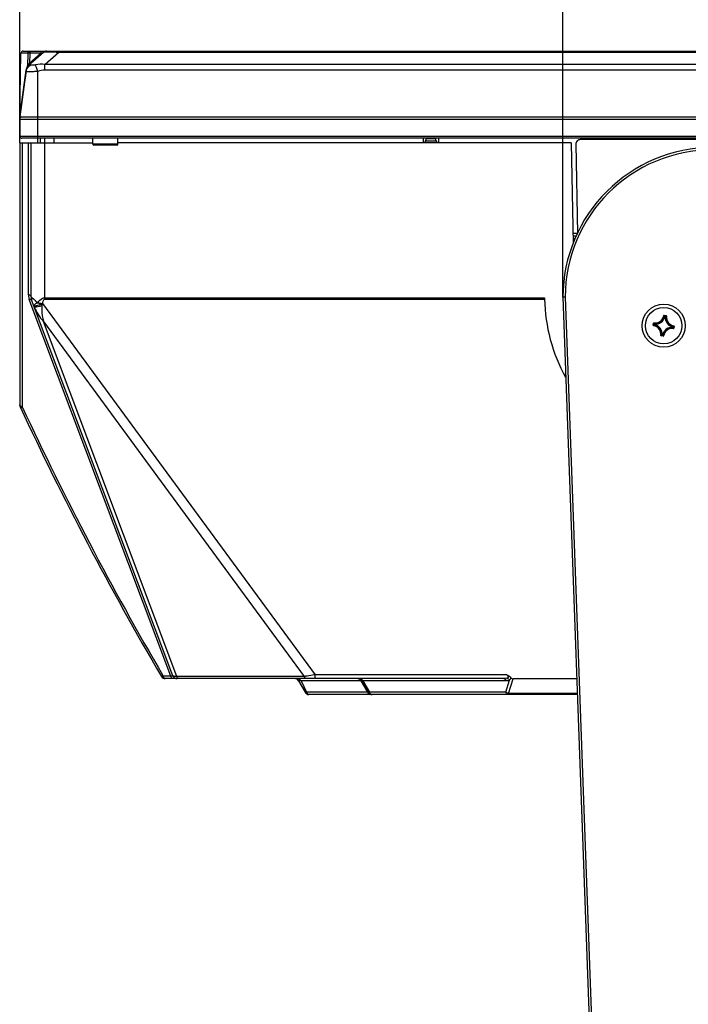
# Model space of a CAD drawing. Header units: millimetres. Extents: x 0 to 420, y 0 to 297.
# Tile 121 of 136: x 202 to 232, y 204 to 247. Entities that reach past the tile are written whole.
import ezdxf

# ---------------------------------------------------------------- set-up
doc = ezdxf.new("R2010")
doc.units = ezdxf.units.MM
doc.header["$LTSCALE"] = 23.1
doc.layers.get('0').update_dxf_attribs({"linetype": 'CONTINUOUS'})
for name, color, linetype in [('02___PRT_ALL_AXES', 7, 'CONTINUOUS'), ('03___PRT_ALL_CURVES', 7, 'CONTINUOUS'), ('AXES', 7, 'CONTINUOUS'), ('DIM_PILOTEES', 7, 'CONTINUOUS')]:
    doc.layers.add(name, color=color, linetype=linetype)
doc.styles.get("Standard").update_dxf_attribs({"font": 'txt', "width": 0.7})
doc.dimstyles.new('DIMSTYLE_7', dxfattribs={"dimtxt": 2.5, "dimasz": 3.5, "dimexe": 2, "dimexo": 0, "dimtad": 1, "dimlfac": 5, "dimdsep": 46, "dimtxsty": 'Standard', "dimblk": '_FILLED', "dimblk1": '_FILLED', "dimblk2": '_FILLED', "dimcen": 0.09, "dimazin": 2, "dimtp": 0.3, "dimtm": 0.3, "dimtfac": 1, "dimtofl": 0, "dimtmove": 0, "dimatfit": 3, "dimldrblk": '_FILLED', "dimfxl": 0, "dimtolj": 1, "dimarcsym": 0})
doc.dimstyles.new('DIMSTYLE_8', dxfattribs={"dimtxt": 2.5, "dimasz": 3.5, "dimexe": 2, "dimexo": 0, "dimtad": 1, "dimdec": 1, "dimlfac": 5, "dimdsep": 46, "dimtxsty": 'Standard', "dimblk": '_FILLED', "dimblk1": '_FILLED', "dimblk2": '_FILLED', "dimcen": 0.09, "dimazin": 2, "dimtp": 0.3, "dimtm": 0.3, "dimtfac": 1, "dimtdec": 1, "dimtofl": 0, "dimtmove": 0, "dimatfit": 3, "dimldrblk": '_FILLED', "dimfxl": 0, "dimtolj": 1, "dimarcsym": 0})

# ---------------------------------------------------------------- blocks, each defined once
blk = doc.blocks.new('_FILLED')
at = {"color": 0, "linetype": 'ByBlock'}
blk.add_solid([(0, 0), (-1, 0.143), (-1, -0.143)], dxfattribs=at)
blk = doc.blocks.new('*D12')
at = {"layer": 'DIM_PILOTEES', "color": 2, "linetype": 'Continuous'}
for p, q in [((226.343, 235.56), (226.343, 254.39)), ((239.543, 234.693), (239.543, 254.39)), ((226.343, 252.39), (232.943, 252.39)), ((239.543, 252.39), (232.943, 252.39))]:
    blk.add_line(p, q, dxfattribs=at)
at = {"layer": 'DIM_PILOTEES', "color": 2, "linetype": 'Continuous', "xscale": 3.5, "yscale": 3.5, "zscale": 3.5, "rotation": 180}
blk.add_blockref('_FILLED', (226.343, 252.39), dxfattribs=at)
at = {"layer": 'DIM_PILOTEES', "color": 2, "linetype": 'Continuous', "xscale": 3.5, "yscale": 3.5, "zscale": 3.5}
blk.add_blockref('_FILLED', (239.543, 252.39), dxfattribs=at)
at = {"layer": 'DIM_PILOTEES', "color": 2, "linetype": 'Continuous', "insert": (232.943, 255.515), "char_height": 2.5, "width": 5.89286, "attachment_point": 2, "line_spacing_factor": 0.9}
blk.add_mtext('{\\ftxt;\\W0.0001;\\H0.0001;\\~}{\\ftxt;\\W1.5714285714;\\H2.5; }{\\ftxt;\\W0.0001;\\H0.0001;\\~}', dxfattribs=at)
blk = doc.blocks.new('*D13')
at = {"layer": 'DIM_PILOTEES', "color": 2, "linetype": 'Continuous'}
for p, q in [((202.434, 241.5), (202.434, 254.39)), ((226.343, 234.696), (226.343, 254.39)), ((202.434, 252.39), (214.388, 252.39)), ((226.343, 252.39), (214.388, 252.39))]:
    blk.add_line(p, q, dxfattribs=at)
at = {"layer": 'DIM_PILOTEES', "color": 2, "linetype": 'Continuous', "xscale": 3.5, "yscale": 3.5, "zscale": 3.5}
for p, rotation in [((202.434, 252.39), 179.9999999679), ((226.343, 252.39), 359.9999999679)]:
    blk.add_blockref('_FILLED', p, dxfattribs=dict(at, rotation=rotation))
at = {"layer": 'DIM_PILOTEES', "color": 2, "linetype": 'Continuous', "insert": (214.388, 255.515), "char_height": 2.5, "width": 12.05357, "attachment_point": 2, "line_spacing_factor": 0.9}
blk.add_mtext('{\\ftxt;\\W0.0001;\\H0.0001;\\~}{\\ftxt;\\W3.2142857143;\\H2.5; }{\\ftxt;\\W0.0001;\\H0.0001;\\~}', dxfattribs=at)

msp = doc.modelspace()

# ---------------------------------------------------------------- linework, layer by layer
at = {"color": 7, "linetype": 'Continuous'}
for p, q in [((202.5829, 245.5401), (263.2852, 245.5401)), ((202.8013, 244.9005), (203.4806, 245.4911)), ((203.54, 244.9496), (204.1629, 245.4911)), ((204.1629, 245.5401), (204.1629, 245.4911)), ((204.1629, 245.4911), (261.7052, 245.4911)), ((202.4341, 242.6438), (202.483, 245.4419)), ((202.787, 245.4419), (202.483, 245.4419)), ((202.787, 245.4419), (202.7788, 244.8769)), ((202.8534, 244.9938), (202.8707, 245.0133)), ((202.8707, 245.0133), (203.3638, 245.4419)), ((202.8769, 245.4419), (202.8707, 245.0133)), ((203.3638, 245.4419), (202.8769, 245.4419)), ((202.7221, 244.7107), (202.4341, 242.6438)), ((202.4341, 242.6401), (202.724, 244.7034)), ((202.7221, 244.7107), (202.7212, 244.7037)), ((202.7221, 244.7107), (202.7213, 244.7037)), ((203.2341, 241.5001), (203.2341, 244.6457)), ((203.54, 244.7034), (203.54, 244.9496)), ((262.3281, 244.9496), (203.54, 244.9496)), ((262.3281, 244.7034), (203.54, 244.7034)), ((202.4566, 242.8048), (202.4341, 242.6438)), ((202.4341, 242.6401), (263.4341, 242.6401)), ((202.4341, 242.5401), (202.4341, 241.8001)), ((202.4341, 242.5401), (263.4341, 242.5401)), ((202.4341, 241.8001), (263.4341, 241.8001)), ((203.8033, 241.7001), (202.5341, 241.7001)), ((203.3541, 241.5001), (203.3541, 241.7001)), ((203.5341, 234.6196), (203.5341, 241.7001)), ((203.9341, 241.7001), (203.9341, 241.5001)), ((221.8033, 241.7001), (204.0648, 241.7001)), ((220.1998, 241.5001), (220.1998, 241.7001)), ((220.3011, 241.5773), (220.2341, 241.5001)), ((220.767, 241.5773), (220.3011, 241.5773)), ((220.3276, 241.6204), (220.3276, 241.7001)), ((220.3402, 241.6766), (220.341, 241.6977)), ((220.7279, 241.6766), (220.3402, 241.6766)), ((220.7279, 241.6766), (220.7271, 241.6979)), ((220.7365, 241.7001), (220.7365, 241.6316)), ((220.767, 241.5773), (220.8341, 241.5001)), ((220.8643, 241.7001), (220.8643, 241.5001)), ((243.8033, 241.7001), (222.0648, 241.7001)), ((202.4341, 241.5001), (202.4341, 229.9583)), ((202.4341, 241.5001), (205.6593, 241.5001)), ((202.5495, 241.5001), (202.5495, 229.8664)), ((202.8186, 234.8102), (202.8186, 241.5001)), ((202.9341, 234.7183), (202.9341, 241.5001)), ((206.7593, 241.4401), (205.6593, 241.4401)), ((206.7193, 241.4001), (205.6993, 241.4001)), ((226.7043, 241.5001), (206.7593, 241.5001)), ((226.7043, 241.5001), (226.789, 237.0631)), ((226.9776, 237.5001), (226.7806, 237.5001)), ((226.7826, 237.4001), (226.9303, 237.4001)), ((226.7848, 237.2801), (226.8735, 237.2801)), ((202.9341, 234.7183), (203.1478, 234.5287)), ((202.9829, 234.6749), (203.0434, 234.6213)), ((203.5341, 234.6718), (225.5346, 234.6718)), ((203.5341, 234.6196), (225.5354, 234.6196)), ((226.4426, 234.6973), (226.3426, 234.6956)), ((226.3426, 234.6956), (227.4961, 202.868)), ((226.4426, 234.6979), (227.5961, 202.8716)), ((209.0911, 218.0082), (202.8569, 234.5991)), ((209.1776, 218.0298), (202.9596, 234.5776)), ((203.1023, 234.5691), (203.1244, 234.5495)), ((203.1478, 234.5287), (203.2267, 234.4587)), ((203.1478, 234.5287), (203.2267, 234.4587)), ((203.418, 234.3967), (203.3266, 234.3662)), ((203.4342, 234.4168), (215.4309, 218.074)), ((230.782, 233.8883), (230.7918, 233.8866)), ((230.8045, 233.9046), (230.803, 233.8947)), ((230.803, 233.8947), (230.881, 233.8834)), ((230.8045, 233.9046), (230.8824, 233.8932)), ((230.8278, 233.8473), (230.8181, 233.8497)), ((230.8278, 233.8473), (230.8292, 233.8572)), ((230.8278, 233.8473), (230.8437, 233.845)), ((230.8292, 233.8572), (230.8452, 233.8548)), ((230.8437, 233.845), (230.8452, 233.8548)), ((230.8437, 233.845), (230.8537, 233.8445)), ((230.8824, 233.8932), (230.881, 233.8834)), ((230.8993, 233.8712), (230.8894, 233.8723)), ((209.3518, 217.9957), (203.4764, 233.6315)), ((203.4764, 233.6315), (208.82, 226.352)), ((230.3172, 233.4718), (230.3286, 233.5497)), ((230.3172, 233.4718), (230.3271, 233.4703)), ((230.3271, 233.4703), (230.3384, 233.5483)), ((230.3286, 233.5497), (230.3384, 233.5483)), ((230.3335, 233.4493), (230.3352, 233.4591)), ((230.3506, 233.5666), (230.3495, 233.5567)), ((230.3646, 233.4965), (230.367, 233.5124)), ((230.3745, 233.4951), (230.3646, 233.4965)), ((230.3768, 233.511), (230.367, 233.5124)), ((230.3745, 233.4951), (230.3721, 233.4854)), ((230.3745, 233.4951), (230.3768, 233.511)), ((230.3768, 233.511), (230.3773, 233.521)), ((231.1777, 233.3781), (231.1773, 233.3681)), ((231.18, 233.394), (231.1777, 233.3781)), ((231.1777, 233.3781), (231.1876, 233.3766)), ((231.18, 233.394), (231.1824, 233.4037)), ((231.18, 233.394), (231.1899, 233.3926)), ((231.1899, 233.3926), (231.1876, 233.3766)), ((231.2039, 233.3225), (231.2051, 233.3324)), ((231.2275, 233.4188), (231.2161, 233.3408)), ((231.226, 233.3394), (231.2161, 233.3408)), ((231.221, 233.4398), (231.2193, 233.43)), ((231.2373, 233.4173), (231.226, 233.3394)), ((231.2373, 233.4173), (231.2275, 233.4188)), ((230.6552, 233.0179), (230.6651, 233.0167)), ((230.6721, 232.9959), (230.6735, 233.0057)), ((230.75, 232.9845), (230.6721, 232.9959)), ((230.7515, 232.9944), (230.6735, 233.0057)), ((230.7108, 233.0441), (230.7009, 233.0445)), ((230.7108, 233.0441), (230.7094, 233.0342)), ((230.7253, 233.0319), (230.7094, 233.0342)), ((230.7267, 233.0418), (230.7108, 233.0441)), ((230.7267, 233.0418), (230.7253, 233.0319)), ((230.7267, 233.0418), (230.7364, 233.0394)), ((230.75, 232.9845), (230.7515, 232.9944)), ((230.7726, 233.0008), (230.7627, 233.0025)), ((208.82, 226.352), (214.954, 217.9957)), ((208.7383, 218.0392), (208.7564, 218.0082)), ((208.7386, 218.0393), (208.7564, 218.0082)), ((209.0911, 218.0082), (208.7564, 218.0082)), ((223.7408, 217.9001), (208.8409, 217.9001)), ((209.579, 217.9957), (209.3518, 217.9957)), ((214.954, 217.9957), (209.579, 217.9957)), ((214.7065, 217.7993), (214.9913, 217.3009)), ((217.4667, 217.7993), (214.7065, 217.7993)), ((214.8156, 217.7993), (215.0586, 217.3009)), ((215.4309, 217.9001), (215.4309, 218.074)), ((223.8787, 218.074), (215.4309, 218.074)), ((217.7545, 217.3009), (217.4667, 217.7993)), ((217.4918, 217.8001), (217.7805, 217.3001)), ((217.5425, 217.8001), (217.8312, 217.3001)), ((223.8632, 217.8001), (217.5425, 217.8001)), ((223.8244, 217.3001), (223.9974, 217.8345)), ((223.9469, 217.2497), (224.1555, 217.8941)), ((226.9515, 217.8941), (224.1555, 217.8941)), ((217.7545, 217.3009), (214.9913, 217.3009)), ((223.8244, 217.3001), (217.8312, 217.3001)), ((226.9767, 217.2001), (215.165, 217.2001)), ((223.9469, 217.2001), (223.9469, 217.2497)), ((226.9749, 217.2497), (223.9469, 217.2497))]:
    msp.add_line(p, q, dxfattribs=at)
for points in [[(202.9341, 234.7183), (202.9348, 234.7176), (202.937, 234.7156), (202.946, 234.7077)], [(202.946, 234.7077), (202.9614, 234.6941), (202.9714, 234.6852)], [(203.2267, 234.4587), (203.2286, 234.4613), (203.2305, 234.4639), (203.2325, 234.4665), (203.2346, 234.469)]]:
    msp.add_lwpolyline(points, dxfattribs=at)
msp.add_circle((230.7773, 233.4445), 0.95, dxfattribs=at)
for centre, radius, start, end in [((202.5829, 245.4401), 0.1, 90, 179), ((203.6118, 245.3401), 0.2, 90, 131), ((191.0077, 246.112), 11.7979, 352.66803, 352.86115), ((192.6819, 245.9028), 10.1107, 352.85868, 353.18878), ((203.1815, 244.6466), 0.4639, 169.89243, 172.06701), ((203.1201, 244.6477), 0.4, 131, 172), ((203.181, 244.6468), 0.4633, 159.01372, 169.90188), ((203.1795, 244.6474), 0.4617, 152.42513, 159.02055), ((203.179, 244.6477), 0.4611, 150.2023, 152.4255), ((203.18, 244.7057), 0.4355, 141.12551, 145.68688), ((203.1639, 244.7185), 0.4149, 138.44283, 141.10909), ((202.5341, 242.5401), 0.1, 90, 180), ((202.5341, 241.8001), 0.1, 180, 270), ((220.1803, 241.6822), 0.16, 319.01713, 358), ((220.8878, 241.6822), 0.16, 182, 220.98287), ((205.6993, 241.4401), 0.04, 180, 270), ((206.7193, 241.4401), 0.04, 270, 360), ((232.9428, 234.6939), 6.6001, 359.98838, 179.98544), ((232.9428, 234.6939), 6.5, 0.00992, 179.96422), ((203.4192, 234.8102), 0.6007, 180.00414, 187.48084), ((203.4205, 234.8107), 0.602, 187.50652, 200.57256), ((203.3341, 234.7183), 0.4, 180, 200.59409), ((232.9341, 234.7601), 7.4, 180.68358, 180.88616), ((232.934, 234.7601), 7.4, 180.88616, 181.08788), ((232.9341, 234.7601), 7.4, 181.08788, 209.00856), ((191.8606, 235.1907), 11.5848, 355.73148, 356.07113), ((202.4812, 235.1672), 1.213, 320.58056, 321.78638), ((230.3968, 233.9547), 0.4008, 263.21344, 350.21133), ((230.3968, 233.9547), 0.3908, 263.2129, 350.21125), ((230.3968, 233.9547), 0.4442, 267.41788, 346.00709), ((230.3968, 233.9547), 0.4342, 267.41828, 346.00649), ((229.8357, 233.1752), 1.1917, 34.47383, 36.65198), ((229.8022, 233.1688), 1.2364, 33.82905, 35.95155), ((231.2874, 233.825), 0.4442, 177.41788, 256.0071), ((231.6332, 232.9022), 1.2364, 127.47319, 129.59575), ((230.8436, 233.8449), 0.0101, 357.87938, 81.25123), ((231.2874, 233.825), 0.4342, 177.41828, 256.00649), ((231.6029, 232.9176), 1.1919, 126.77291, 128.95081), ((230.8796, 233.8735), 0.0199, 353.261, 81.74207), ((231.2874, 233.825), 0.4008, 173.21344, 260.21133), ((231.2874, 233.825), 0.3908, 173.21351, 260.21126), ((230.3369, 233.4689), 0.0199, 171.63773, 260.27361), ((231.053, 232.4694), 1.2364, 123.82905, 125.95155), ((230.2671, 233.0641), 0.3908, 353.21352, 80.21125), ((231.0467, 232.503), 1.1917, 124.47383, 126.65198), ((230.2671, 233.0641), 0.4008, 353.21344, 80.21133), ((231.3197, 234.3004), 1.2364, 217.47319, 219.59575), ((231.3042, 234.2702), 1.1919, 216.77291, 218.95081), ((230.2671, 233.0641), 0.4342, 357.41828, 76.00649), ((230.2671, 233.0641), 0.4442, 357.41781, 76.00701), ((231.1577, 232.9344), 0.4442, 87.41787, 166.00709), ((231.1577, 232.9344), 0.4342, 87.41828, 166.00649), ((231.1577, 232.9344), 0.4008, 83.21344, 170.21133), ((231.1577, 232.9344), 0.3908, 83.21351, 170.21125), ((230.2504, 232.6189), 1.1919, 36.77291, 38.95081), ((230.5079, 234.3861), 1.1917, 304.47383, 306.65198), ((231.1799, 233.3939), 0.0101, 352.17354, 75.54539), ((230.2349, 232.5886), 1.2364, 37.47319, 39.59575), ((230.5016, 234.4196), 1.2364, 303.82905, 305.95155), ((231.2176, 233.4202), 0.0199, 351.6742, 80.18438), ((229.9517, 233.9713), 1.1917, 306.77279, 308.95094), ((229.9213, 233.987), 1.2364, 307.47322, 309.59572), ((231.7524, 233.7202), 1.2364, 213.82905, 215.95155), ((231.7188, 233.7139), 1.1917, 214.47383, 216.65198), ((230.7529, 233.0042), 0.0199, 261.63601, 350.27788), ((202.6341, 229.9583), 0.2, 180, 204.88084), ((329.277, 288.6926), 139.8, 204.880838, 210.376283), ((329.1927, 288.6008), 139.6002, 204.880837, 210.361553), ((208.8409, 218.1001), 0.2, 210.37628, 270), ((209.1453, 218.4471), 0.4422, 262.95333, 265.12273), ((209.3648, 218.1001), 0.2, 200.59409, 270), ((214.5329, 217.7001), 0.2, 29.74488, 90), ((213.9319, 225.1389), 7.2159, 278.14307, 278.59544), ((217.3186, 217.7001), 0.2, 30, 90), ((217.2833, 217.71), 0.204, 25.96537, 35.36643), ((217.3393, 217.7173), 0.2194, 22.17477, 28.10337), ((215.165, 217.4001), 0.2, 209.74488, 270), ((215.242, 217.3902), 0.204, 205.96539, 215.36237), ((217.9397, 217.3911), 0.206, 205.98652, 209.87958), ((217.9364, 217.3892), 0.2021, 209.86976, 215.38598), ((217.9537, 217.4001), 0.2, 210, 270), ((223.9728, 217.496), 0.2458, 232.86422, 237.94695)]:
    msp.add_arc(centre, radius, start, end, dxfattribs=at)
for points, knots in [([(202.787, 245.4419), (202.7874, 245.4669), (202.8069, 245.5181), (202.8578, 245.5401), (202.882, 245.5401)], [0, 0, 0, 0, 0.5090326, 1, 1, 1, 1]), ([(202.8769, 245.4419), (202.877, 245.4545), (202.8798, 245.4787), (202.8903, 245.5149), (202.9118, 245.5401), (202.9269, 245.5401)], [0, 0, 0, 0, 0.3246536, 0.6126128, 1, 1, 1, 1]), ([(203.3638, 245.4419), (203.3639, 245.4545), (203.3666, 245.4787), (203.3771, 245.5149), (203.3987, 245.5401), (203.4138, 245.5401)], [0, 0, 0, 0, 0.3246536, 0.6126129, 1, 1, 1, 1]), ([(203.3638, 245.4419), (203.385, 245.4514), (203.4272, 245.4586), (203.4661, 245.4784), (203.4806, 245.4911)], [0, 0, 0, 0, 0.5470744, 1, 1, 1, 1]), ([(203.4806, 245.4911), (203.4858, 245.4956), (203.5062, 245.501), (203.5458, 245.5066), (203.6077, 245.5099), (203.6903, 245.5109), (203.7919, 245.5094), (203.9517, 245.5038), (204.0769, 245.4967), (204.1629, 245.4911)], [0, 0, 0, 0, 0.0301754, 0.0881219, 0.1778644, 0.2999329, 0.4505732, 0.6225921, 1, 1, 1, 1]), ([(202.8769, 245.4419), (202.867, 245.4419), (202.837, 245.442), (202.8071, 245.4421), (202.787, 245.4419)], [0, 0, 0, 0, 0.3304819, 1, 1, 1, 1]), ([(202.8831, 244.986), (202.8826, 244.9881), (202.8798, 244.9978), (202.875, 245.0067), (202.8707, 245.0133)], [0, 0, 0, 0, 0.2143803, 1, 1, 1, 1]), ([(202.7092, 244.6064), (202.706, 244.5819), (202.6932, 244.4847), (202.6796, 244.3876), (202.6694, 244.315)], [0, 0, 0, 0, 0.252369, 1, 1, 1, 1]), ([(203.2341, 244.6457), (203.1678, 244.6404), (203.0714, 244.6343), (202.9488, 244.63), (202.8706, 244.629), (202.8077, 244.6293), (202.7583, 244.6329), (202.733, 244.6349), (202.7154, 244.6419), (202.7159, 244.6457)], [0, 0, 0, 0, 0.3821587, 0.5549475, 0.7062189, 0.8300247, 0.9216041, 0.9778472, 1, 1, 1, 1]), ([(202.7159, 244.6457), (202.7243, 244.705), (202.773, 244.8224), (202.8719, 244.9013), (202.9271, 244.9277)], [0, 0, 0, 0, 0.4943338, 1, 1, 1, 1]), ([(202.7788, 244.8769), (202.7814, 244.8826), (202.7936, 244.9083), (202.8079, 244.933), (202.8203, 244.9512)], [0, 0, 0, 0, 0.2234804, 1, 1, 1, 1]), ([(202.8619, 244.9732), (202.8615, 244.9749), (202.8594, 244.982), (202.8563, 244.9888), (202.8534, 244.9938)], [0, 0, 0, 0, 0.2287998, 1, 1, 1, 1]), ([(202.8577, 244.9496), (202.859, 244.9507), (202.8641, 244.9575), (202.8633, 244.9669), (202.8619, 244.9732)], [0, 0, 0, 0, 0.2083712, 1, 1, 1, 1]), ([(202.9271, 244.9277), (202.9219, 244.9346), (202.9117, 244.9463), (202.8937, 244.9587), (202.8737, 244.9605), (202.8626, 244.9538), (202.8577, 244.9496)], [0, 0, 0, 0, 0.3122202, 0.558602, 0.7679234, 1, 1, 1, 1]), ([(202.8801, 244.969), (202.881, 244.9698), (202.8846, 244.9747), (202.8841, 244.9814), (202.8831, 244.986)], [0, 0, 0, 0, 0.203591, 1, 1, 1, 1]), ([(203.1254, 244.9277), (203.1029, 244.9226), (203.0603, 244.9165), (203.0026, 244.9136), (202.9621, 244.9149), (202.9383, 244.9199), (202.9295, 244.9246), (202.9271, 244.9277)], [0, 0, 0, 0, 0.3441851, 0.6358893, 0.8603556, 0.9415324, 1, 1, 1, 1]), ([(203.2341, 244.6457), (203.2143, 244.7013), (203.1795, 244.7958), (203.1426, 244.8896), (203.1254, 244.9277)], [0, 0, 0, 0, 0.5851639, 1, 1, 1, 1]), ([(204.0648, 241.7001), (204.0212, 241.7001), (203.9341, 241.701), (203.8469, 241.7001), (203.8033, 241.7001)], [0, 0, 0, 0, 0.5, 1, 1, 1, 1]), ([(222.0648, 241.7001), (222.0212, 241.7001), (221.9341, 241.701), (221.8469, 241.7001), (221.8033, 241.7001)], [0, 0, 0, 0, 0.5, 1, 1, 1, 1]), ([(202.9341, 234.7183), (202.9341, 234.7281), (202.917, 234.7795), (202.8591, 234.8006), (202.8186, 234.8102)], [0, 0, 0, 0, 0.1909292, 1, 1, 1, 1]), ([(202.9596, 234.5776), (202.9576, 234.583), (202.9296, 234.6102), (202.8872, 234.6033), (202.8569, 234.5991)], [0, 0, 0, 0, 0.1601566, 1, 1, 1, 1]), ([(203.2346, 234.469), (203.2865, 234.545), (203.3775, 234.6448), (203.5022, 234.6719), (203.5341, 234.6718)], [0, 0, 0, 0, 0.742672, 1, 1, 1, 1]), ([(203.4342, 234.4168), (203.4429, 234.4547), (203.4586, 234.5126), (203.4859, 234.581), (203.5147, 234.6196), (203.5341, 234.6196)], [0, 0, 0, 0, 0.501094, 0.7505179, 1, 1, 1, 1]), ([(203.2267, 234.4587), (203.1806, 234.4352), (203.1264, 234.4049), (203.049, 234.3398), (203.0572, 234.318)], [0, 0, 0, 0, 0.689436, 1, 1, 1, 1]), ([(203.3266, 234.3662), (203.292, 234.3548), (203.2305, 234.334), (203.1453, 234.3184), (203.0951, 234.3047), (203.0602, 234.3098), (203.0572, 234.318)], [0, 0, 0, 0, 0.3921653, 0.7036387, 0.9057977, 1, 1, 1, 1]), ([(203.4133, 234.3284), (203.3715, 234.3139), (203.2956, 234.2893), (203.1895, 234.2636), (203.1261, 234.2537), (203.0803, 234.2565), (203.0764, 234.2667)], [0, 0, 0, 0, 0.3811382, 0.6957908, 0.9063686, 1, 1, 1, 1]), ([(203.2267, 234.4587), (203.2415, 234.4532), (203.3043, 234.4298), (203.3686, 234.4104), (203.418, 234.3967)], [0, 0, 0, 0, 0.235482, 1, 1, 1, 1]), ([(203.2346, 234.469), (203.2501, 234.4643), (203.3161, 234.445), (203.3829, 234.4284), (203.4342, 234.4168)], [0, 0, 0, 0, 0.23562, 1, 1, 1, 1]), ([(203.4133, 234.3284), (203.4094, 234.2671), (203.4033, 234.0331), (203.4348, 233.7985), (203.4766, 233.6311)], [0, 0, 0, 0, 0.2625798, 1, 1, 1, 1]), ([(230.8045, 233.9046), (230.7995, 233.9053), (230.7886, 233.9028), (230.7828, 233.8932), (230.782, 233.8883)], [0, 0, 0, 0, 0.5000185, 1, 1, 1, 1]), ([(230.7918, 233.8866), (230.7922, 233.889), (230.7951, 233.8939), (230.8006, 233.8951), (230.803, 233.8947)], [0, 0, 0, 0, 0.5000034, 1, 1, 1, 1]), ([(230.8181, 233.8497), (230.8187, 233.852), (230.8217, 233.8563), (230.8269, 233.8575), (230.8292, 233.8572)], [0, 0, 0, 0, 0.5000561, 1, 1, 1, 1]), ([(230.881, 233.8834), (230.8835, 233.883), (230.8884, 233.8803), (230.8898, 233.8748), (230.8894, 233.8723)], [0, 0, 0, 0, 0.5000038, 1, 1, 1, 1]), ([(230.3352, 233.4591), (230.3328, 233.4595), (230.3279, 233.4624), (230.3267, 233.4678), (230.3271, 233.4703)], [0, 0, 0, 0, 0.5000034, 1, 1, 1, 1]), ([(230.3506, 233.5666), (230.3457, 233.5672), (230.3348, 233.5644), (230.3293, 233.5546), (230.3286, 233.5497)], [0, 0, 0, 0, 0.4999841, 1, 1, 1, 1]), ([(230.3384, 233.5483), (230.3388, 233.5507), (230.3415, 233.5557), (230.347, 233.557), (230.3495, 233.5567)], [0, 0, 0, 0, 0.5000038, 1, 1, 1, 1]), ([(230.3721, 233.4854), (230.3698, 233.486), (230.3655, 233.489), (230.3643, 233.4942), (230.3646, 233.4965)], [0, 0, 0, 0, 0.5000561, 1, 1, 1, 1]), ([(230.367, 233.5124), (230.3673, 233.5148), (230.3699, 233.5194), (230.3749, 233.521), (230.3773, 233.521)], [0, 0, 0, 0, 0.4999439, 1, 1, 1, 1]), ([(231.1876, 233.3766), (231.1872, 233.3743), (231.1846, 233.3697), (231.1796, 233.368), (231.1773, 233.3681)], [0, 0, 0, 0, 0.4999439, 1, 1, 1, 1]), ([(231.2039, 233.3225), (231.2089, 233.3219), (231.2197, 233.3247), (231.2252, 233.3344), (231.226, 233.3394)], [0, 0, 0, 0, 0.4999858, 1, 1, 1, 1]), ([(231.2161, 233.3408), (231.2158, 233.3383), (231.213, 233.3334), (231.2076, 233.3321), (231.2051, 233.3324)], [0, 0, 0, 0, 0.5000038, 1, 1, 1, 1]), ([(231.2193, 233.43), (231.2218, 233.4296), (231.2266, 233.4267), (231.2278, 233.4212), (231.2275, 233.4188)], [0, 0, 0, 0, 0.5000034, 1, 1, 1, 1]), ([(230.6552, 233.0179), (230.6546, 233.013), (230.6574, 233.0021), (230.6672, 232.9966), (230.6721, 232.9959)], [0, 0, 0, 0, 0.4999578, 1, 1, 1, 1]), ([(230.6735, 233.0057), (230.6711, 233.0061), (230.6662, 233.0088), (230.6648, 233.0143), (230.6651, 233.0167)], [0, 0, 0, 0, 0.5000038, 1, 1, 1, 1]), ([(230.7094, 233.0342), (230.707, 233.0346), (230.7024, 233.0372), (230.7008, 233.0422), (230.7009, 233.0445)], [0, 0, 0, 0, 0.4999439, 1, 1, 1, 1]), ([(230.7364, 233.0394), (230.7358, 233.0371), (230.7328, 233.0327), (230.7276, 233.0316), (230.7253, 233.0319)], [0, 0, 0, 0, 0.5000561, 1, 1, 1, 1]), ([(230.7627, 233.0025), (230.7623, 233), (230.7595, 232.9952), (230.754, 232.994), (230.7515, 232.9944)], [0, 0, 0, 0, 0.5000034, 1, 1, 1, 1]), ([(202.4376, 229.9393), (202.4365, 229.9424), (202.4347, 229.9486), (202.4341, 229.9551), (202.4341, 229.9583)], [0, 0, 0, 0, 0.5071321, 1, 1, 1, 1]), ([(202.5495, 229.8664), (202.5359, 229.8696), (202.4936, 229.8825), (202.4487, 229.91), (202.4376, 229.9393)], [0, 0, 0, 0, 0.3090911, 1, 1, 1, 1]), ([(202.4526, 229.8742), (202.4543, 229.8705), (202.4746, 229.8527), (202.5038, 229.8583), (202.5248, 229.8616)], [0, 0, 0, 0, 0.1601017, 1, 1, 1, 1]), ([(208.7339, 218.0004), (208.7258, 217.9979), (208.7064, 217.993), (208.6753, 217.9871), (208.6684, 217.999)], [0, 0, 0, 0, 0.3796709, 1, 1, 1, 1]), ([(208.8409, 217.9001), (208.832, 217.9001), (208.7843, 217.9166), (208.7657, 217.9705), (208.7564, 218.0082)], [0, 0, 0, 0, 0.1864835, 1, 1, 1, 1]), ([(209.1756, 217.9001), (209.1667, 217.9001), (209.119, 217.9166), (209.1004, 217.9705), (209.0911, 218.0082)], [0, 0, 0, 0, 0.1864823, 1, 1, 1, 1]), ([(209.1776, 218.0298), (209.1789, 218.0263), (209.179, 218.0126), (209.146, 218.0036), (209.1239, 218.0051), (209.1077, 218.0065)], [0, 0, 0, 0, 0.133836, 0.4180538, 1, 1, 1, 1]), ([(209.2605, 218.0017), (209.2407, 218.004), (209.2136, 218.0082), (209.181, 218.0206), (209.1776, 218.0298)], [0, 0, 0, 0, 0.6719031, 1, 1, 1, 1]), ([(209.3518, 217.9957), (209.3432, 217.9959), (209.3128, 217.997), (209.2823, 217.9991), (209.2605, 218.0017)], [0, 0, 0, 0, 0.2801901, 1, 1, 1, 1]), ([(209.4724, 217.9001), (209.4603, 217.9001), (209.4068, 217.91), (209.3681, 217.958), (209.3518, 217.9957)], [0, 0, 0, 0, 0.2277265, 1, 1, 1, 1]), ([(214.6674, 217.9001), (214.7123, 217.9001), (214.7757, 217.8664), (214.8083, 217.8142), (214.8156, 217.7993)], [0, 0, 0, 0, 0.7304148, 1, 1, 1, 1]), ([(215.0747, 217.9001), (215.0626, 217.9001), (215.009, 217.91), (214.9703, 217.958), (214.9541, 217.9957)], [0, 0, 0, 0, 0.2277266, 1, 1, 1, 1]), ([(215.4309, 218.074), (215.3931, 218.0673), (215.2532, 218.0428), (215.113, 218.0195), (215.0104, 218.004)], [0, 0, 0, 0, 0.2697748, 1, 1, 1, 1]), ([(217.42, 217.9001), (217.4538, 217.9001), (217.5012, 217.872), (217.5265, 217.8325), (217.5329, 217.8207)], [0, 0, 0, 0, 0.7157851, 1, 1, 1, 1]), ([(217.5425, 217.8001), (217.5346, 217.8018), (217.5237, 217.8045), (217.4873, 217.808), (217.4918, 217.8001)], [0, 0, 0, 0, 0.4714782, 1, 1, 1, 1]), ([(223.7408, 217.9001), (223.7532, 217.9001), (223.8083, 217.8896), (223.8473, 217.8392), (223.8632, 217.8001)], [0, 0, 0, 0, 0.2269947, 1, 1, 1, 1]), ([(223.8787, 218.074), (223.889, 218.0578), (223.9082, 218.0279), (223.9389, 217.9826), (223.9189, 217.9325), (223.8894, 217.9223), (223.875, 217.9173)], [0, 0, 0, 0, 0.2918598, 0.5551352, 0.7677462, 1, 1, 1, 1]), ([(217.8312, 217.3001), (217.8249, 217.2983), (217.8097, 217.2949), (217.7858, 217.2909), (217.7805, 217.3001)], [0, 0, 0, 0, 0.3808416, 1, 1, 1, 1]), ([(217.9537, 217.2001), (217.9413, 217.2001), (217.8862, 217.2106), (217.8472, 217.261), (217.8312, 217.3001)], [0, 0, 0, 0, 0.2269955, 1, 1, 1, 1]), ([(223.9469, 217.2001), (223.9345, 217.2001), (223.8794, 217.2106), (223.8404, 217.261), (223.8244, 217.3001)], [0, 0, 0, 0, 0.2269944, 1, 1, 1, 1])]:
    msp.add_open_spline(points, degree=3, knots=knots, dxfattribs=at)
for points in [[(202.724, 244.7034), (202.7244, 244.7058), (202.7235, 244.7085), (202.7221, 244.7107)], [(202.7738, 244.8479), (202.7787, 244.8564), (202.7804, 244.8672), (202.7788, 244.8769)], [(203.54, 244.9496), (203.403, 244.9688), (203.2604, 244.9584), (203.1254, 244.9277)], [(203.54, 244.7034), (203.4362, 244.7034), (203.3321, 244.6799), (203.2341, 244.6457)], [(203.0764, 234.2667), (203.1645, 234.0325), (203.3109, 233.8191), (203.4764, 233.6314)], [(202.5248, 229.8616), (202.5331, 229.8629), (202.5414, 229.8645), (202.5495, 229.8664)], [(208.7564, 218.0082), (208.749, 218.0054), (208.7415, 218.0028), (208.7339, 218.0004)], [(217.3186, 217.9001), (217.3684, 217.9001), (217.4208, 217.8687), (217.4497, 217.8281)], [(223.875, 217.9173), (223.8324, 217.9025), (223.7859, 217.9001), (223.7408, 217.9001)], [(223.9974, 217.8345), (223.9595, 217.8081), (223.9094, 217.8001), (223.8632, 217.8001)], [(223.875, 217.9173), (223.9229, 217.906), (223.9674, 217.8736), (223.9974, 217.8345)], [(223.8787, 218.074), (223.9387, 218.0396), (224.0027, 218.0048), (224.0455, 217.9505)], [(224.0455, 217.9504), (224.0398, 217.909), (224.0224, 217.8681), (223.9974, 217.8345)], [(224.0455, 217.9505), (224.071, 217.9181), (224.1143, 217.8941), (224.1555, 217.8941)], [(215.2067, 217.2001), (215.1568, 217.2001), (215.1045, 217.2315), (215.0756, 217.2721)], [(217.8441, 217.2123), (217.8152, 217.2246), (217.7897, 217.2466), (217.7716, 217.2721)], [(223.9469, 217.2497), (223.9102, 217.2549), (223.8738, 217.2681), (223.8423, 217.2877)], [(217.9027, 217.2001), (217.8827, 217.2001), (217.8624, 217.2044), (217.8441, 217.2123)]]:
    msp.add_open_spline(points, degree=3, dxfattribs=at)
at = {"layer": '02___PRT_ALL_AXES', "color": 7, "linetype": 'Continuous'}
for p, q in [((205.6593, 241.4401), (205.6593, 241.7001)), ((206.7593, 241.4401), (206.7593, 241.7001))]:
    msp.add_line(p, q, dxfattribs=at)
at = {"layer": '02___PRT_ALL_AXES', "color": 3, "linetype": 'Continuous'}
for p, q in [((238.7572, 241.6401), (227.1067, 241.6401)), ((226.9067, 241.4364), (226.9806, 237.5064))]:
    msp.add_line(p, q, dxfattribs=at)
msp.add_arc((227.1067, 241.4401), 0.2, 90, 181.07629, dxfattribs=at)
at = {"layer": '03___PRT_ALL_CURVES', "color": 40, "linetype": 'Continuous'}
msp.add_line((217.9537, 217.2001), (217.9027, 217.2001), dxfattribs=at)
at = {"layer": 'AXES', "color": 7, "linetype": 'Continuous'}
msp.add_circle((230.7773, 233.4445), 0.8, dxfattribs=at)

# ---------------------------------------------------------------- dimensions: what is measured, and where the dimension line sits
at = {"layer": 'DIM_PILOTEES', "color": 2, "linetype": 'Continuous'}
for p1, p2, angle, text, dimstyle, picture, middle in [((202.4341, 241.5001), (226.3427, 234.6956), 360, '{\\ftxt;\\W0.0001;\\H0.0001;\\~}{\\ftxt;\\W3.2142857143;\\H2.5; }{\\ftxt;\\W0.0001;\\H0.0001;\\~}', 'DIMSTYLE_8', '*D13', (214.0312, 252.3899)), ((239.5427, 234.6925), (226.3427, 235.5596), 180, '{\\ftxt;\\W0.0001;\\H0.0001;\\~}{\\ftxt;\\W1.5714285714;\\H2.5; }{\\ftxt;\\W0.0001;\\H0.0001;\\~}', 'DIMSTYLE_7', '*D12', (232.5855, 252.3899))]:
    dim = msp.add_linear_dim(base=(226.3427, 252.3899), p1=p1, p2=p2, angle=angle, text=text, dimstyle=dimstyle, dxfattribs=at)
    dim.commit()
    dim.dimension.update_dxf_attribs({"geometry": picture, "text_midpoint": middle, "dimtype": 160})

doc.saveas('drawing.dxf')
